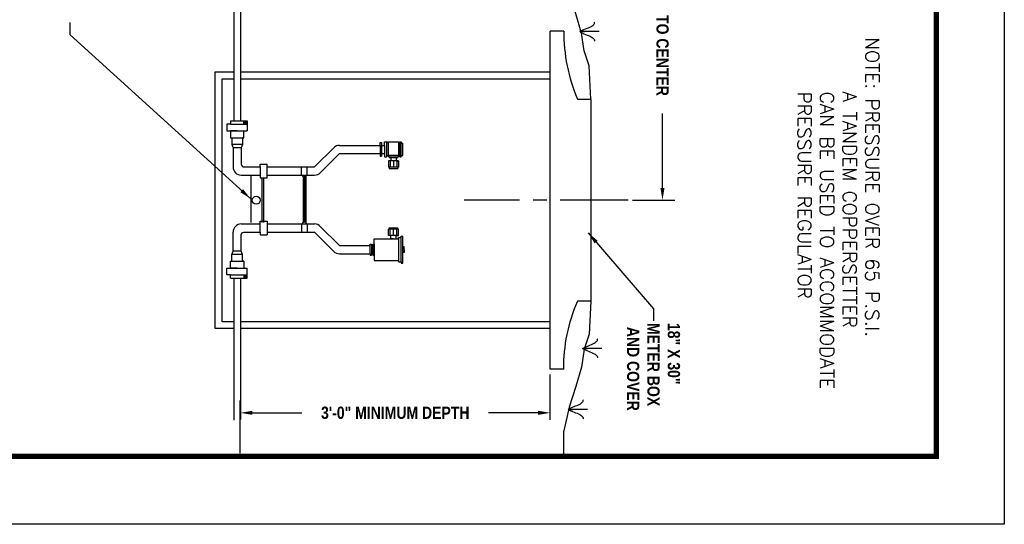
# Model space of a CAD drawing. Extents: x 0 to 11, y -19.5 to -11.
# Tile 143 of 144: x 3.8 to 11, y -19.5 to -15.8. Entities that reach past the tile are written whole.
import ezdxf

# ---------------------------------------------------------------- set-up
doc = ezdxf.new("R2010")
doc.units = 0
doc.header["$MEASUREMENT"] = 0
doc.linetypes.add('CENTERX2', pattern=[4, 2.5, -0.5, 0.5, -0.5])
doc.layers.get('0').update_dxf_attribs({"linetype": 'CONTINUOUS'})
doc.layers.get('DEFPOINTS').update_dxf_attribs({"linetype": 'CONTINUOUS'})
doc.layers.add('BORDER', color=7, linetype='CONTINUOUS')
doc.layers.add('DIMENSIONS', color=9, linetype='CONTINUOUS')
doc.styles.add('ROMANS', font='romans', dxfattribs={"height": 5})
doc.styles.add('TECHNICAL', font='techb___.ttf')
doc.dimstyles.get("Standard").update_dxf_attribs({"dimtxt": 0.18, "dimasz": 0.18, "dimexe": 0.18, "dimexo": 0.0625, "dimgap": 0.09, "dimtad": 0, "dimtih": 1, "dimtoh": 1, "dimdec": 4, "dimzin": 0, "dimdsep": 46, "dimtxsty": 'Standard', "dimcen": 0.09, "dimadec": 0, "dimazin": 0, "dimtfac": 1, "dimtdec": 4, "dimtofl": 0, "dimtmove": 0, "dimatfit": 3, "dimfxl": 1, "dimtolj": 1, "dimtzin": 0, "dimarcsym": 0})

# ---------------------------------------------------------------- blocks, each defined once
blk = doc.blocks.new('*D3')
at = {"layer": 'DEFPOINTS', "color": 0, "transparency": 16777216}
for p in [(7.6565, -18.564), (7.6565, -18.6791), (5.3741, -19.0084)]:
    blk.add_point(p, dxfattribs=at)
at = {"layer": 'DIMENSIONS', "color": 0, "lineweight": -2, "transparency": 16777216}
for p, q in [((5.3741, -18.9771), (5.3741, -18.5891)), ((5.4641, -18.6791), (5.8275, -18.6791)), ((7.5665, -18.6791), (7.2031, -18.6791))]:
    blk.add_line(p, q, dxfattribs=at)
at = {"layer": 'DIMENSIONS', "color": 0, "transparency": 16777216}
for points in [[(5.4641, -18.6641), (5.4641, -18.6941), (5.3741, -18.6791)], [(7.5665, -18.6641), (7.5665, -18.6941), (7.6565, -18.6791)]]:
    blk.add_solid(points, dxfattribs=at)
at = {"layer": 'DIMENSIONS', "color": 7, "transparency": 16777216, "insert": (6.5153, -18.6791), "char_height": 0.09, "attachment_point": 5, "style": 'TECHNICAL'}
blk.add_mtext('\\A1;3\'-0" MINIMUM DEPTH', dxfattribs=at)
blk = doc.blocks.new('*D4')
at = {"color": 0, "lineweight": -2, "transparency": 16777216}
for p, q in [((8.2215, -14.4196), (8.573, -14.4196)), ((8.483, -14.5096), (8.483, -15.0573)), ((8.483, -17.0224), (8.483, -16.4748)), ((8.2617, -17.1124), (8.573, -17.1124))]:
    blk.add_line(p, q, dxfattribs=at)
at = {"color": 0, "transparency": 16777216}
for points in [[(8.468, -14.5096), (8.498, -14.5096), (8.483, -14.4196)], [(8.468, -17.0224), (8.498, -17.0224), (8.483, -17.1124)]]:
    blk.add_solid(points, dxfattribs=at)
at = {"layer": 'DEFPOINTS', "color": 0, "transparency": 16777216}
for p in [(8.1902, -14.4196), (8.2305, -17.1124), (8.483, -17.1124)]:
    blk.add_point(p, dxfattribs=at)
at = {"color": 7, "transparency": 16777216, "insert": (8.483, -15.766), "char_height": 0.09, "attachment_point": 5, "rotation": 270, "style": 'TECHNICAL'}
blk.add_mtext("\\A1;2' CENTER TO CENTER", dxfattribs=at)

msp = doc.modelspace()

# ---------------------------------------------------------------- linework, layer by layer
for p, q in [((8.01637, -15.87201), (7.8734, -15.87201)), ((8.03753, -18.20486), (7.89456, -18.20486)), ((7.93192, -18.65333), (7.78895, -18.65333))]:
    msp.add_line(p, q)
at = {"linetype": 'CENTERX2', "ltscale": 0.2}
msp.add_line((8.23045, -17.11245), (7.0216, -17.11245), dxfattribs=at)
for points in [[(5.32591, -14.5896), (5.32591, -16.52832)], [(5.37639, -14.5896), (5.37639, -16.52832)], [(7.8734, -15.87201), (7.88305, -15.86673), (7.89361, -15.86166), (7.90477, -15.85674), (7.91618, -15.85196), (7.92752, -15.84728), (7.93844, -15.84265), (7.94863, -15.83806), (7.95775, -15.83345), (7.96551, -15.82882), (7.97188, -15.82424), (7.97685, -15.81977), (7.98044, -15.81552), (7.98263, -15.81156), (7.98344, -15.80797), (7.98288, -15.80485), (7.98094, -15.80227)], [(7.75645, -18.35818), (7.65645, -18.35818), (7.65645, -15.86845)], [(7.75645, -15.86845), (7.65645, -15.86845)], [(7.8734, -15.87201), (7.90885, -15.87201)], [(7.8734, -15.87201), (7.88305, -15.87729), (7.89361, -15.88237), (7.90477, -15.88728), (7.91618, -15.89206), (7.92752, -15.89675), (7.93844, -15.90137), (7.94863, -15.90597), (7.95775, -15.91057), (7.96551, -15.9152), (7.97188, -15.91979), (7.97685, -15.92425), (7.98044, -15.92851), (7.98263, -15.93247), (7.98344, -15.93605), (7.98288, -15.93918), (7.98094, -15.94176)], [(5.32591, -18.05818), (5.18992, -18.05818), (5.18992, -16.16845), (5.32591, -16.16845)], [(5.32591, -18.00818), (5.23992, -18.00818), (5.23992, -16.21845), (5.32591, -16.21845)], [(5.37639, -16.16845), (7.65645, -16.16845)], [(5.37639, -16.21845), (7.65645, -16.21845)], [(7.85645, -16.36845), (7.95645, -16.36845), (7.95645, -17.85644), (7.85645, -17.85644)], [(5.30115, -16.52832), (5.40115, -16.52832)], [(5.30115, -16.52832), (5.30115, -16.55332), (5.40115, -16.55332)], [(5.40115, -16.55332), (5.40115, -16.52832)], [(5.40115, -16.52832), (5.42615, -16.52832), (5.42615, -16.55332)], [(5.30115, -16.55332), (5.27615, -16.55332), (5.27615, -16.60332)], [(5.40115, -16.55332), (5.42615, -16.55332), (5.42615, -16.60332)], [(5.42308, -16.53982), (5.40423, -16.53982)], [(5.42308, -16.53982), (5.40423, -16.53982)], [(5.42308, -16.54182), (5.40423, -16.54182)], [(5.27615, -16.60332), (5.42615, -16.60332)], [(5.35115, -16.60332), (5.30115, -16.60332), (5.30115, -16.65332), (5.40115, -16.65332), (5.40115, -16.60332)], [(5.30115, -16.65332), (5.31115, -16.65332), (5.31115, -16.67832)], [(5.40115, -16.65332), (5.39115, -16.65332), (5.39115, -16.70332)], [(5.31115, -16.67832), (5.31115, -16.70332)], [(5.39115, -16.70332), (5.31115, -16.70332)], [(5.31115, -16.70332), (5.32115, -16.72832)], [(5.38115, -16.72832), (5.32115, -16.72832)], [(5.32115, -16.72832), (5.32115, -16.86832)], [(5.39115, -16.70332), (5.38115, -16.72832)], [(6.105, -16.70932), (6.205, -16.70932)], [(6.205, -16.70932), (6.305, -16.70932)], [(6.305, -16.70932), (6.405, -16.70932)], [(6.405, -16.70932), (6.405, -16.68932), (6.415, -16.68932)], [(6.405, -16.70932), (6.405, -16.76932)], [(6.415, -16.68932), (6.415, -16.78932)], [(6.415, -16.70932), (6.435, -16.70932)], [(6.415, -16.70932), (6.435, -16.70932)], [(6.435, -16.70932), (6.435, -16.68432)], [(6.435, -16.68432), (6.45, -16.68432), (6.45, -16.79432)], [(6.435, -16.70932), (6.435, -16.76932)], [(6.465, -16.69682), (6.45, -16.68432)], [(6.465, -16.69682), (6.465, -16.68432), (6.515, -16.68432)], [(6.465, -16.68432), (6.54, -16.68432)], [(6.465, -16.78182), (6.465, -16.69682)], [(6.525, -16.68432), (6.535, -16.68432)], [(6.54, -16.68432), (6.54, -16.79432)], [(6.54, -16.70932), (6.55, -16.70932)], [(6.55, -16.70932), (6.55, -16.68432)], [(6.55, -16.68432), (6.56, -16.68432)], [(6.55, -16.76932), (6.55, -16.70932)], [(6.56, -16.79432), (6.56, -16.68432)], [(6.56, -16.68432), (6.56, -16.69432), (6.57, -16.69432)], [(6.57, -16.78432), (6.57, -16.69432)], [(6.205, -16.76932), (6.305, -16.76932)], [(6.305, -16.76932), (6.405, -16.76932)], [(6.405, -16.76932), (6.405, -16.78932), (6.415, -16.78932)], [(6.415, -16.76932), (6.435, -16.76932)], [(6.415, -16.76932), (6.435, -16.76932)], [(6.435, -16.76932), (6.435, -16.79432), (6.45, -16.79432)], [(6.465, -16.78182), (6.45, -16.79432)], [(6.465, -16.78182), (6.515, -16.78182)], [(6.465, -16.78182), (6.465, -16.79432)], [(6.465, -16.79432), (6.47, -16.79432), (6.47, -16.79932), (6.535, -16.79932)], [(6.465, -16.79432), (6.54, -16.79432)], [(6.5025, -16.79932), (6.4825, -16.79932), (6.4825, -16.82432)], [(6.5025, -16.79932), (6.5225, -16.79932), (6.5225, -16.82432)], [(6.515, -16.78182), (6.54, -16.78182)], [(6.54, -16.79432), (6.535, -16.79432), (6.535, -16.79932)], [(6.54, -16.76932), (6.55, -16.76932)], [(6.55, -16.76932), (6.55, -16.79432)], [(6.55, -16.79432), (6.56, -16.79432)], [(6.56, -16.79432), (6.56, -16.78432), (6.57, -16.78432)], [(5.52115, -16.86832), (5.52115, -16.84832), (5.57115, -16.84832)], [(5.52115, -16.92832), (5.52115, -16.94832), (5.57115, -16.94832), (5.57115, -16.84832)], [(5.52115, -16.86832), (5.52115, -16.92832)], [(5.82615, -16.92832), (5.82615, -16.86832)], [(5.86615, -16.92832), (5.86615, -16.86832)], [(6.465, -16.82432), (6.465, -16.86932)], [(6.54, -16.82432), (6.465, -16.82432)], [(6.54, -16.86932), (6.465, -16.86932)], [(6.47, -16.86932), (6.47, -16.87932), (6.535, -16.87932)], [(6.4775, -16.82432), (6.4775, -16.86932)], [(6.5025, -16.82432), (6.5025, -16.86932)], [(6.5225, -16.82432), (6.54, -16.82432)], [(6.5275, -16.82432), (6.5275, -16.86932)], [(6.535, -16.86932), (6.535, -16.87932)], [(6.54, -16.82432), (6.54, -16.86932)], [(5.38115, -16.92832), (5.52115, -16.92832)], [(5.45115, -16.92832), (5.45115, -17.27832)], [(5.53615, -17.27832), (5.53615, -16.94832)], [(5.54615, -16.94832), (5.54615, -17.27832)], [(5.57115, -16.92832), (5.92115, -16.92832)], [(5.83615, -16.93832), (5.83615, -17.27832)], [(5.84615, -16.92832), (5.84615, -17.27832)], [(5.85615, -16.93832), (5.85615, -17.27832)], [(5.38115, -17.28832), (5.52115, -17.28832)], [(5.52115, -17.28832), (5.52115, -17.26832), (5.57115, -17.26832), (5.57115, -17.36832)], [(5.52115, -17.34832), (5.52115, -17.28832)], [(5.57115, -17.28832), (5.92115, -17.28832)], [(5.82615, -17.28832), (5.82615, -17.34832)], [(5.86615, -17.28832), (5.86615, -17.34832)], [(6.465, -17.37231), (6.465, -17.32731)], [(6.54, -17.32731), (6.465, -17.32731)], [(6.47, -17.32731), (6.47, -17.31731), (6.535, -17.31731)], [(6.4775, -17.37231), (6.4775, -17.32731)], [(6.5025, -17.37231), (6.5025, -17.32731)], [(6.5275, -17.37231), (6.5275, -17.32731)], [(6.535, -17.32731), (6.535, -17.31731)], [(6.54, -17.37231), (6.54, -17.32731)], [(5.32115, -17.48832), (5.32115, -17.34832)], [(5.52115, -17.34832), (5.52115, -17.36832), (5.57115, -17.36832)], [(6.36, -17.43731), (6.36, -17.39731), (6.54, -17.39731)], [(6.54, -17.37231), (6.465, -17.37231)], [(6.5025, -17.39731), (6.4825, -17.39731), (6.4825, -17.37231)], [(6.5025, -17.39731), (6.5225, -17.39731), (6.5225, -17.37231)], [(6.5225, -17.37231), (6.54, -17.37231)], [(6.54, -17.39731), (6.54, -17.38731), (6.56, -17.38731)], [(6.54, -17.39731), (6.54, -17.55731)], [(6.56, -17.38731), (6.56, -17.37731), (6.57, -17.37731)], [(6.56, -17.56731), (6.56, -17.38731)], [(6.57, -17.57731), (6.57, -17.37731)], [(6.205, -17.44731), (6.33, -17.44731)], [(6.33, -17.44731), (6.33, -17.43731), (6.34, -17.43731), (6.34, -17.44731), (6.34, -17.50731), (6.34, -17.51731)], [(6.33, -17.50731), (6.33, -17.44731)], [(6.34, -17.44731), (6.35, -17.44731)], [(6.35, -17.43731), (6.36, -17.43731)], [(6.35, -17.43731), (6.36, -17.43731), (6.36, -17.51731)], [(6.35, -17.43731), (6.35, -17.51731)], [(6.35, -17.44731), (6.35, -17.50731)], [(6.58, -17.45731), (6.57, -17.45731)], [(6.58, -17.46731), (6.57, -17.46731)], [(6.58, -17.47731), (6.58, -17.45731)], [(5.30115, -17.56332), (5.31115, -17.56332), (5.31115, -17.53832)], [(5.31115, -17.51332), (5.32115, -17.48832)], [(5.31115, -17.53832), (5.31115, -17.51332)], [(5.39115, -17.51332), (5.31115, -17.51332)], [(5.38115, -17.48832), (5.32115, -17.48832)], [(5.39115, -17.51332), (5.38115, -17.48832)], [(5.40115, -17.56332), (5.39115, -17.56332), (5.39115, -17.51332)], [(6.105, -17.50731), (6.205, -17.50731)], [(6.205, -17.50731), (6.33, -17.50731)], [(6.33, -17.50731), (6.33, -17.51731), (6.34, -17.51731)], [(6.34, -17.50731), (6.35, -17.50731)], [(6.35, -17.51731), (6.36, -17.51731)], [(6.36, -17.51731), (6.36, -17.55731), (6.54, -17.55731)], [(6.58, -17.48731), (6.57, -17.48731)], [(6.58, -17.49731), (6.57, -17.49731)], [(6.58, -17.47731), (6.58, -17.49731)], [(5.30115, -17.66332), (5.27615, -17.66332), (5.27615, -17.61332)], [(5.27615, -17.61332), (5.42615, -17.61332)], [(5.35115, -17.61332), (5.30115, -17.61332), (5.30115, -17.56332), (5.40115, -17.56332), (5.40115, -17.61332)], [(5.40115, -17.66332), (5.42615, -17.66332), (5.42615, -17.61332)], [(6.54, -17.55731), (6.54, -17.56731), (6.56, -17.56731)], [(6.56, -17.56731), (6.56, -17.57731), (6.57, -17.57731)], [(5.30115, -17.68832), (5.30115, -17.66332), (5.40115, -17.66332)], [(5.30115, -17.68832), (5.40115, -17.68832)], [(5.32591, -17.68832), (5.32591, -18.73186)], [(5.37639, -17.68832), (5.37639, -18.72752)], [(5.40115, -17.66332), (5.40115, -17.68832)], [(5.40115, -17.68832), (5.42615, -17.68832), (5.42615, -17.66332)], [(5.42308, -17.67482), (5.40423, -17.67482)], [(5.42308, -17.67682), (5.40423, -17.67682)], [(5.42308, -17.67682), (5.40423, -17.67682)], [(7.95645, -17.85644), (7.9433, -18.10006), (7.90759, -18.21119), (7.88577, -18.34217), (7.8441, -18.48506), (7.79649, -18.63788), (7.75482, -18.82244)], [(7.85645, -17.85644), (7.85645, -17.85818)], [(7.65645, -18.00818), (5.37639, -18.00818)], [(7.65645, -18.05818), (5.37639, -18.05818)], [(7.89456, -18.20486), (7.9042, -18.19958), (7.91477, -18.1945), (7.92592, -18.18959), (7.93733, -18.18481), (7.94867, -18.18012), (7.9596, -18.1755), (7.96978, -18.1709), (7.9789, -18.1663), (7.98667, -18.16167), (7.99303, -18.15708), (7.99801, -18.15262), (8.00159, -18.14837), (8.00378, -18.1444), (8.0046, -18.14082), (8.00403, -18.13769), (8.00209, -18.13511)], [(7.89456, -18.20486), (7.93001, -18.20486)], [(7.89456, -18.20486), (7.9042, -18.21014), (7.91477, -18.21521), (7.92592, -18.22013), (7.93733, -18.22491), (7.94867, -18.22959), (7.9596, -18.23422), (7.96978, -18.23881), (7.9789, -18.24342), (7.98667, -18.24805), (7.99303, -18.25263), (7.99801, -18.2571), (8.00159, -18.26135), (8.00378, -18.26531), (8.0046, -18.2689), (8.00403, -18.27202), (8.00209, -18.2746)], [(7.65648, -18.73118), (7.65648, -18.39687)], [(7.78895, -18.65333), (7.79859, -18.64805), (7.80916, -18.64297), (7.82031, -18.63806), (7.83172, -18.63328), (7.84306, -18.62859), (7.85399, -18.62397), (7.86418, -18.61937), (7.87329, -18.61477), (7.88106, -18.61014), (7.88743, -18.60555), (7.8924, -18.60109), (7.89598, -18.59684), (7.89817, -18.59288), (7.89899, -18.58929), (7.89842, -18.58616), (7.89648, -18.58358)], [(7.78895, -18.65333), (7.8244, -18.65333)], [(7.78895, -18.65333), (7.79859, -18.65861), (7.80916, -18.66369), (7.82031, -18.6686), (7.83172, -18.67338), (7.84306, -18.67806), (7.85399, -18.68269), (7.86418, -18.68728), (7.87329, -18.69189), (7.88106, -18.69652), (7.88743, -18.70111), (7.8924, -18.70557), (7.89598, -18.70982), (7.89817, -18.71378), (7.89899, -18.71737), (7.89842, -18.72049), (7.89648, -18.72308)], [(7.75645, -19), (7.75645, -18.81525)]]:
    msp.add_lwpolyline(points)
at = {"flags": 128}
msp.add_lwpolyline([(7.95645, -16.36845), (7.9433, -16.12484), (7.90759, -16.0137), (7.88577, -15.88272), (7.8441, -15.73983), (7.79649, -15.58702), (7.75482, -15.40245)], dxfattribs=at)
for points in [[(7.75645, -15.86845, 0.1028695), (7.85645, -16.36845)], [(5.38115, -16.72832), (5.38115, -16.84832, 0.4142136), (5.40115, -16.86832), (5.52115, -16.86832)], [(5.57115, -16.86832), (5.91701, -16.86832, 0.1989124), (5.92408, -16.86539), (6.06257, -16.7269)], [(5.96358, -16.91074), (6.10207, -16.77225, -0.1989124), (6.10914, -16.76932), (6.205, -16.76932)], [(5.96358, -17.30589), (6.10207, -17.44438, 0.1989124), (6.10914, -17.44731), (6.205, -17.44731)], [(5.38115, -17.48832), (5.38115, -17.36832, -0.4142136), (5.40115, -17.34832), (5.52115, -17.34832)], [(5.57115, -17.34832), (5.91701, -17.34832, -0.1989124), (5.92408, -17.35125), (6.06257, -17.48974)], [(7.75645, -18.35818, -0.1028695), (7.85645, -17.85818)]]:
    msp.add_lwpolyline(points, format="xyb")
for points in [[(5.40865, -16.53216), (5.40365, -16.54082), (5.40865, -16.54948), (5.41865, -16.54948), (5.42365, -16.54082), (5.41865, -16.53216)], [(5.40865, -17.68448), (5.40365, -17.67582), (5.40865, -17.66716), (5.41865, -17.66716), (5.42365, -17.67582), (5.41865, -17.68448)]]:
    msp.add_lwpolyline(points, close=True)
msp.add_circle((5.49176, -17.11332), 0.03)
for centre, radius, start, end in [((6.105, -16.76932), 0.06, 90, 135), ((5.38115, -16.86832), 0.06, 180, 270), ((5.82615, -16.93832), 0.01, 0, 90), ((5.86615, -16.93832), 0.01, 90, 180), ((5.92115, -16.86832), 0.06, 270, 315), ((5.38115, -17.34832), 0.06, 90, 180), ((5.82615, -17.27832), 0.01, 270, 0), ((5.86615, -17.27832), 0.01, 180, 270), ((5.92115, -17.34832), 0.06, 45, 90), ((6.105, -17.44731), 0.06, 225, 270)]:
    msp.add_arc(centre, radius, start, end)
at = {"layer": 'BORDER', "color": 7, "const_width": 0.04}
msp.add_lwpolyline([(0.5, -11.5), (10.5, -11.5), (10.5, -19), (0.5, -19)], close=True, dxfattribs=at)
at = {"layer": 'DEFPOINTS', "color": 3, "ltscale": 2}
msp.add_lwpolyline([(0, -11), (11, -11), (11, -19.5), (0, -19.5)], close=True, dxfattribs=at)

# ---------------------------------------------------------------- texts
at = {"insert": (10.07875, -15.91449), "char_height": 0.1, "attachment_point": 1, "rotation": 270, "style": 'ROMANS'}
msp.add_mtext_dynamic_manual_height_columns('NOTE: PRESSURE OVER 65 P.S.I. \\P^IA TANDEM COPPERSETTER \\P^ICAN BE USED TO ACCOMMODATE \\P^IPRESSURE REGULATOR', width=3.0855149, gutter_width=25, heights=[0], dxfattribs=at)
at = {"color": 7, "insert": (8.41644, -18.01712), "char_height": 0.09, "attachment_point": 4, "rotation": 270, "style": 'TECHNICAL'}
msp.add_mtext('\\A1;18" X 30" \\PMETER BOX\\P AND COVER ', dxfattribs=at)

# ---------------------------------------------------------------- dimensions: what is measured, and where the dimension line sits
dim = msp.add_linear_dim(base=(8.48302, -17.11245), p1=(8.19023, -14.4196), p2=(8.23045, -17.11245), angle=90, text="2' CENTER TO CENTER", dimstyle='Standard', override={"dimscale": 0.5, "dimgap": 0.03, "dimtih": 0, "dimtoh": 0, "dimtxsty": 'TECHNICAL', "dimclrt": 7})
dim.commit()
dim.dimension.update_dxf_attribs({"geometry": '*D4', "text_midpoint": (8.48302, -15.76602)})
at = {"layer": 'DIMENSIONS', "color": 7}
dim = msp.add_linear_dim(base=(7.65648, -18.67909), p1=(5.37412, -19.00837), p2=(7.65648, -18.56402), text='3\'-0" MINIMUM DEPTH', dimstyle='Standard', override={"dimscale": 0.5, "dimtih": 0, "dimtoh": 0, "dimtxsty": 'TECHNICAL', "dimse2": 1, "dimclrt": 7}, dxfattribs=at)
dim.commit()
dim.dimension.update_dxf_attribs({"geometry": '*D3', "text_midpoint": (6.5153, -18.67909)})

# ---------------------------------------------------------------- leaders
at = {"annotation_type": 0, "has_hookline": 1, "horizontal_direction": (0, -1, 0)}
for points, override, hookline_direction, text_width in [([(5.45115, -17.10332), (4.12255, -15.89456), (4.12255, -15.80456)], {"dimscale": 0.5, "dimgap": 0.09, "dimtad": 0, "dimtxsty": 'TECHNICAL', "dimclrt": 7}, 1, 2.28855), ([(7.93597, -17.35365), (8.41644, -17.91212), (8.41644, -18.00212)], {"dimscale": 0.5, "dimtxt": 0.12, "dimgap": 0.03, "dimtad": 0, "dimtih": 0, "dimtoh": 0, "dimtxsty": 'TECHNICAL', "dimclrt": 7}, 0, 0.73961)]:
    msp.add_leader(points, dimstyle='Standard', override=override, dxfattribs=dict(at, hookline_direction=hookline_direction, text_width=text_width))

doc.saveas('drawing.dxf')
